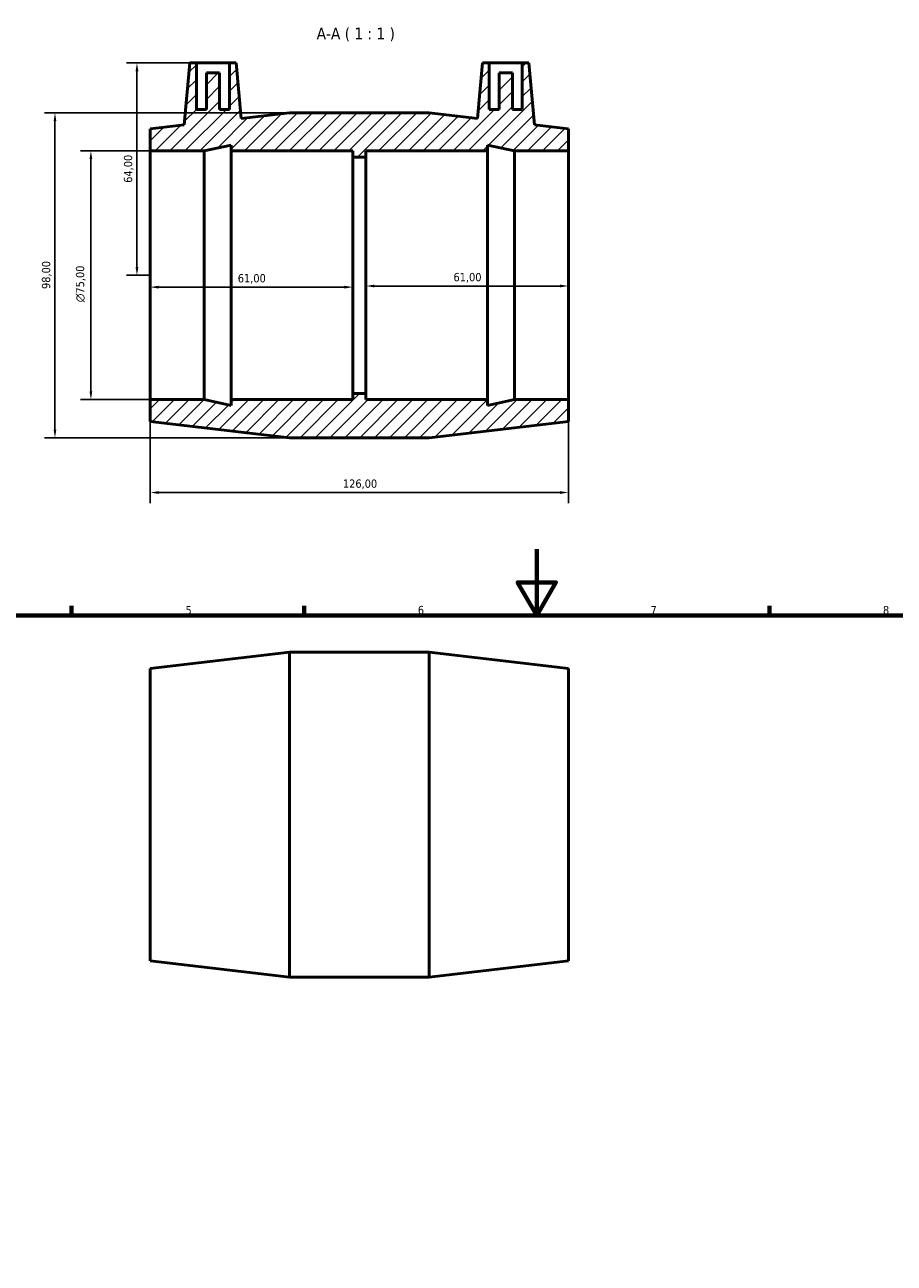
# Model space of a CAD drawing. Header units: millimetres. Extents: x 0 to 895, y 0 to 752.
# Tile 4 of 5: x 266 to 528, y 379 to 752. Entities that reach past the tile are written whole.
import ezdxf

# ---------------------------------------------------------------- set-up
doc = ezdxf.new("R2010")
doc.units = ezdxf.units.MM
for name, color, linetype, lineweight in [('Border (ISO)', 7, 'Continuous', 70), ('Dimension (ISO)', 7, 'Continuous', 25), ('Hatch (ISO)', 7, 'Continuous', 18), ('Symbol (ISO)', 7, 'Continuous', 25), ('Visible (ISO)', 7, 'Continuous', 50)]:
    doc.layers.add(name, color=color, linetype=linetype, lineweight=lineweight)
doc.styles.add('Label Text (ISO)', font='tahoma.ttf')
doc.styles.add('Note Text (ISO)', font='tahoma.ttf')
doc.dimstyles.new('Default (ISO)', dxfattribs={"dimtxt": 2.5, "dimasz": 2.5, "dimexe": 3.175, "dimexo": 0, "dimgap": 0.762, "dimtad": 1, "dimrnd": 1e-08, "dimzin": 0, "dimtxsty": 'Note Text (ISO)', "dimcen": 0.09, "dimdle": 10, "dimclrd": 256, "dimclre": 256, "dimclrt": 232, "dimazin": 0, "dimtfac": 1.40208, "dimtmove": 0, "dimatfit": 3, "dimfxl": 1, "dimtolj": 1, "dimtzin": 0, "dimlwd": -1, "dimlwe": -1, "dimarcsym": 0})

# ---------------------------------------------------------------- blocks, each defined once
blk = doc.blocks.new('Borders Default Border')
at = {"layer": 'Border (ISO)'}
for p, q in [((280.33, 574), (280.33, 576.9)), ((350.42, 574), (350.42, 576.9)), ((490.58, 574), (490.58, 576.9))]:
    blk.add_line(p, q, dxfattribs=at)
at = {"layer": 'Border (ISO)', "flags": 128}
for points in [[(420.5, 594), (420.5, 574), (414.73, 584), (426.27, 584), (420.5, 574)], [(20, 20), (20, 574), (821, 574), (821, 20), (20, 20)]]:
    blk.add_lwpolyline(points, dxfattribs=at)
at = {"layer": 'Border (ISO)', "color": 232, "true_color": 0xca0064, "char_height": 2.5, "attachment_point": 7, "style": 'Note Text (ISO)'}
for s, insert in [('5', (314.64, 574.35)), ('6', (384.66, 574.35)), ('7', (454.77, 574.4)), ('8', (524.81, 574.34))]:
    blk.add_mtext(s, dxfattribs=dict(at, insert=insert))
blk = doc.blocks.new('*D7')
at = {"layer": 'Defpoints', "color": 0, "transparency": 16777216}
for p in [(304.03, 714.08), (286.14, 639.08), (304.03, 639.08)]:
    blk.add_point(p, dxfattribs=at)
at = {"layer": 'Dimension (ISO)', "transparency": 16777216}
for p, q in [((304.03, 714.08), (282.97, 714.08)), ((286.14, 711.58), (286.14, 641.58)), ((304.03, 639.08), (282.97, 639.08))]:
    blk.add_line(p, q, dxfattribs=at)
for points in [[(285.73, 711.58), (286.56, 711.58), (286.14, 714.08)], [(285.73, 641.58), (286.56, 641.58), (286.14, 639.08)]]:
    blk.add_solid(points, dxfattribs=at)
at = {"layer": 'Dimension (ISO)', "color": 232, "true_color": 0xca0064, "transparency": 16777216, "insert": (281.62, 668.46), "char_height": 2.5, "attachment_point": 1, "rotation": 90, "style": 'Note Text (ISO)'}
blk.add_mtext('\\A1;\\fAIGDT|b0|i0;\\H2.5000;\\ln\\fTahoma|b0|i0;\\H2.5000;75,00', dxfattribs=at)
blk = doc.blocks.new('*D8')
at = {"layer": 'Defpoints', "color": 0, "transparency": 16777216}
for p in [(346.03, 725.58), (275.32, 627.58), (346.03, 627.58)]:
    blk.add_point(p, dxfattribs=at)
at = {"layer": 'Dimension (ISO)', "transparency": 16777216}
for p, q in [((346.03, 725.58), (272.14, 725.58)), ((275.32, 723.08), (275.32, 630.08)), ((346.03, 627.58), (272.14, 627.58))]:
    blk.add_line(p, q, dxfattribs=at)
for points in [[(274.9, 723.08), (275.73, 723.08), (275.32, 725.58)], [(274.9, 630.08), (275.73, 630.08), (275.32, 627.58)]]:
    blk.add_solid(points, dxfattribs=at)
at = {"layer": 'Dimension (ISO)', "color": 232, "true_color": 0xca0064, "transparency": 16777216, "insert": (271.38, 672.44), "char_height": 2.5, "attachment_point": 1, "rotation": 90, "style": 'Note Text (ISO)'}
blk.add_mtext('\\A1;98,00', dxfattribs=at)
blk = doc.blocks.new('*D9')
at = {"layer": 'Defpoints', "color": 0, "transparency": 16777216}
for p in [(304.03, 676.58), (365.03, 676.58), (365.03, 673)]:
    blk.add_point(p, dxfattribs=at)
at = {"layer": 'Dimension (ISO)', "transparency": 16777216}
blk.add_line((306.53, 673), (362.53, 673), dxfattribs=at)
for points in [[(306.53, 673.42), (306.53, 672.58), (304.03, 673)], [(362.53, 673.42), (362.53, 672.58), (365.03, 673)]]:
    blk.add_solid(points, dxfattribs=at)
at = {"layer": 'Dimension (ISO)', "color": 232, "true_color": 0xca0064, "transparency": 16777216, "insert": (330.4, 676.93), "char_height": 2.5, "attachment_point": 1, "style": 'Note Text (ISO)'}
blk.add_mtext('\\A1;61,00', dxfattribs=at)
blk = doc.blocks.new('*D10')
at = {"layer": 'Defpoints', "color": 0, "transparency": 16777216}
for p in [(317.93, 740.58), (300.02, 676.58), (304.03, 676.58)]:
    blk.add_point(p, dxfattribs=at)
at = {"layer": 'Dimension (ISO)', "transparency": 16777216}
for p, q in [((317.93, 740.58), (296.84, 740.58)), ((300.02, 738.08), (300.02, 679.08)), ((304.03, 676.58), (296.84, 676.58))]:
    blk.add_line(p, q, dxfattribs=at)
for points in [[(299.6, 738.08), (300.44, 738.08), (300.02, 740.58)], [(299.6, 679.08), (300.44, 679.08), (300.02, 676.58)]]:
    blk.add_solid(points, dxfattribs=at)
at = {"layer": 'Dimension (ISO)', "color": 232, "true_color": 0xca0064, "transparency": 16777216, "insert": (296.09, 704.45), "char_height": 2.5, "attachment_point": 1, "rotation": 90, "style": 'Note Text (ISO)'}
blk.add_mtext('\\A1;64,00', dxfattribs=at)
blk = doc.blocks.new('*D11')
at = {"layer": 'Defpoints', "color": 0, "transparency": 16777216}
for p in [(304.03, 639.08), (430.03, 639.08), (304.03, 611.08)]:
    blk.add_point(p, dxfattribs=at)
at = {"layer": 'Dimension (ISO)', "transparency": 16777216}
for p, q in [((304.03, 639.08), (304.03, 607.91)), ((430.03, 639.08), (430.03, 607.91)), ((427.53, 611.08), (306.53, 611.08))]:
    blk.add_line(p, q, dxfattribs=at)
for points in [[(306.53, 611.5), (306.53, 610.67), (304.03, 611.08)], [(427.53, 611.5), (427.53, 610.67), (430.03, 611.08)]]:
    blk.add_solid(points, dxfattribs=at)
at = {"layer": 'Dimension (ISO)', "color": 232, "true_color": 0xca0064, "transparency": 16777216, "insert": (362.08, 615.02), "char_height": 2.5, "attachment_point": 1, "style": 'Note Text (ISO)'}
blk.add_mtext('\\A1;126,00', dxfattribs=at)
blk = doc.blocks.new('*D12')
at = {"layer": 'Defpoints', "color": 0, "transparency": 16777216}
for p in [(369.03, 676.58), (430.03, 676.58), (369.03, 673.34)]:
    blk.add_point(p, dxfattribs=at)
at = {"layer": 'Dimension (ISO)', "transparency": 16777216}
blk.add_line((427.53, 673.34), (371.53, 673.34), dxfattribs=at)
for points in [[(371.53, 673.76), (371.53, 672.92), (369.03, 673.34)], [(427.53, 673.76), (427.53, 672.92), (430.03, 673.34)]]:
    blk.add_solid(points, dxfattribs=at)
at = {"layer": 'Dimension (ISO)', "color": 232, "true_color": 0xca0064, "transparency": 16777216, "insert": (395.4, 677.27), "char_height": 2.5, "attachment_point": 1, "style": 'Note Text (ISO)'}
blk.add_mtext('\\A1;61,00', dxfattribs=at)

msp = doc.modelspace()

# ---------------------------------------------------------------- hatches: boundary and pattern name
at = {"layer": 'Hatch (ISO)'}
h = msp.add_hatch(dxfattribs=at)
h.set_pattern_fill('ANSI31', color=256, scale=25.4, style=0)
h.set_pattern_definition([(45, (0, 0), (-2.245064, 2.245064), [])])
h.paths.add_polyline_path([(388.031, 725.584), (346.031, 725.584), (331.393, 723.876), (329.931, 740.584), (327.931, 740.584), (327.931, 726.584), (324.931, 726.584), (324.931, 737.584), (320.931, 737.584), (320.931, 726.584), (317.931, 726.584), (317.931, 740.584), (315.931, 740.584), (314.295, 721.882), (304.031, 720.684), (304.031, 714.084), (320.298, 714.084), (328.431, 715.813), (328.431, 714.084), (365.031, 714.084), (365.031, 712.209), (369.031, 712.209), (369.031, 714.084), (405.631, 714.084), (405.631, 715.813), (413.765, 714.084), (430.031, 714.084), (430.031, 720.684), (419.767, 721.882), (418.131, 740.584), (416.131, 740.584), (416.131, 726.584), (413.131, 726.584), (413.131, 737.584), (409.131, 737.584), (409.131, 726.584), (406.131, 726.584), (406.131, 740.584), (404.131, 740.584), (402.669, 723.876)])
h.paths.add_polyline_path([(346.031, 627.584), (388.031, 627.584), (430.031, 632.484), (430.031, 639.084), (413.765, 639.084), (405.631, 637.355), (405.631, 639.084), (369.031, 639.084), (369.031, 640.959), (365.031, 640.959), (365.031, 639.084), (328.431, 639.084), (328.431, 637.355), (320.298, 639.084), (304.031, 639.084), (304.031, 632.484)])

# ---------------------------------------------------------------- linework, layer by layer
at = {"layer": 'Visible (ISO)'}
for p, q in [((315.931, 740.584), (314.295, 721.882)), ((317.931, 740.584), (315.931, 740.584)), ((317.931, 726.584), (317.931, 740.584)), ((317.931, 740.584), (327.931, 740.584)), ((329.931, 740.584), (327.931, 740.584)), ((327.931, 740.584), (327.931, 726.584)), ((331.393, 723.876), (329.931, 740.584)), ((404.131, 740.584), (402.669, 723.876)), ((406.131, 740.584), (404.131, 740.584)), ((406.131, 726.584), (406.131, 740.584)), ((406.131, 740.584), (416.131, 740.584)), ((418.131, 740.584), (416.131, 740.584)), ((416.131, 740.584), (416.131, 726.584)), ((419.767, 721.882), (418.131, 740.584)), ((324.931, 737.584), (320.931, 737.584)), ((320.931, 737.584), (320.931, 726.584)), ((324.931, 726.584), (324.931, 737.584)), ((413.131, 737.584), (409.131, 737.584)), ((409.131, 737.584), (409.131, 726.584)), ((413.131, 726.584), (413.131, 737.584)), ((320.931, 726.584), (317.931, 726.584)), ((327.931, 726.584), (324.931, 726.584)), ((346.031, 725.584), (331.393, 723.876)), ((388.031, 725.584), (346.031, 725.584)), ((402.669, 723.876), (388.031, 725.584)), ((409.131, 726.584), (406.131, 726.584)), ((416.131, 726.584), (413.131, 726.584)), ((314.295, 721.882), (304.031, 720.684)), ((304.031, 720.684), (304.031, 714.084)), ((430.031, 720.684), (419.767, 721.882)), ((430.031, 714.084), (430.031, 720.684)), ((304.031, 714.084), (320.298, 714.084)), ((304.031, 639.084), (304.031, 714.084)), ((320.298, 714.084), (328.431, 715.813)), ((320.298, 639.084), (320.298, 714.084)), ((328.431, 715.813), (328.431, 714.084)), ((328.431, 714.084), (365.031, 714.084)), ((328.431, 639.084), (328.431, 714.084)), ((365.031, 714.084), (365.031, 712.209)), ((369.031, 712.209), (369.031, 714.084)), ((369.031, 714.084), (405.631, 714.084)), ((405.631, 714.084), (405.631, 715.813)), ((405.631, 715.813), (413.765, 714.084)), ((405.631, 639.084), (405.631, 714.084)), ((413.765, 714.084), (430.031, 714.084)), ((413.765, 639.084), (413.765, 714.084)), ((430.031, 639.084), (430.031, 714.084)), ((365.031, 712.209), (369.031, 712.209)), ((365.031, 640.959), (365.031, 712.209)), ((369.031, 640.959), (369.031, 712.209)), ((320.298, 639.084), (304.031, 639.084)), ((304.031, 639.084), (304.031, 632.484)), ((328.431, 637.355), (320.298, 639.084)), ((365.031, 639.084), (328.431, 639.084)), ((328.431, 639.084), (328.431, 637.355)), ((369.031, 640.959), (365.031, 640.959)), ((365.031, 640.959), (365.031, 639.084)), ((369.031, 639.084), (369.031, 640.959)), ((405.631, 639.084), (369.031, 639.084)), ((413.765, 639.084), (405.631, 637.355)), ((405.631, 637.355), (405.631, 639.084)), ((430.031, 639.084), (413.765, 639.084)), ((430.031, 632.484), (430.031, 639.084)), ((304.031, 632.484), (346.031, 627.584)), ((388.031, 627.584), (430.031, 632.484)), ((346.031, 627.584), (388.031, 627.584)), ((304.031, 558.082), (346.031, 562.982)), ((346.031, 464.982), (346.031, 562.982)), ((346.031, 562.982), (388.031, 562.982)), ((388.031, 464.982), (388.031, 562.982)), ((430.031, 558.082), (388.031, 562.982)), ((304.031, 469.882), (304.031, 558.082)), ((430.031, 469.882), (430.031, 558.082)), ((304.031, 469.882), (346.031, 464.982)), ((430.031, 469.882), (388.031, 464.982)), ((346.031, 464.982), (388.031, 464.982))]:
    msp.add_line(p, q, dxfattribs=at)

# ---------------------------------------------------------------- block references
msp.add_blockref('Borders Default Border', (0, 0))

# ---------------------------------------------------------------- texts
at = {"layer": 'Symbol (ISO)', "insert": (354.169, 747.084), "char_height": 3.5, "attachment_point": 7, "style": 'Label Text (ISO)'}
msp.add_mtext('A-A ( 1 : 1 )', dxfattribs=at)

# ---------------------------------------------------------------- dimensions: what is measured, and where the dimension line sits
at = {"layer": 'Dimension (ISO)'}
for base, p1, p2, angle, override, picture, middle in [((300.019, 676.584), (317.931, 740.584), (304.031, 676.584), 90, {"dimdec": 2, "dimtp": 0, "dimtm": 0, "dimtdec": 2, "dimtofl": 0, "dimatfit": 1}, '*D10', (300.019, 708.584)), ((275.316, 627.584), (346.031, 725.584), (346.031, 627.584), 90, {"dimdec": 2, "dimtp": 0, "dimtm": 0, "dimtdec": 2, "dimtofl": 0, "dimatfit": 1}, '*D8', (275.316, 676.584)), ((365.031, 673), (304.031, 676.584), (365.031, 676.584), 180, {"dimdec": 2, "dimse1": 1, "dimse2": 1, "dimtp": 0, "dimtm": 0, "dimtdec": 2, "dimtofl": 0, "dimatfit": 1}, '*D9', (334.531, 673)), ((369.031, 673.339), (430.031, 676.584), (369.031, 676.584), 180, {"dimdec": 2, "dimse1": 1, "dimse2": 1, "dimtp": 0, "dimtm": 0, "dimtdec": 2, "dimtofl": 0, "dimatfit": 1}, '*D12', (399.531, 673.339)), ((304.031, 611.084), (430.031, 639.084), (304.031, 639.084), 180, {"dimdec": 2, "dimtp": 0, "dimtm": 0, "dimtdec": 2, "dimtofl": 0, "dimatfit": 1}, '*D11', (367.031, 611.084))]:
    dim = msp.add_linear_dim(base=base, p1=p1, p2=p2, angle=angle, dimstyle='Default (ISO)', override=override, dxfattribs=at)
    dim.commit()
    dim.dimension.update_dxf_attribs({"geometry": picture, "text_midpoint": middle, "dimtype": 160})
dim = msp.add_linear_dim(base=(286.145, 639.084), p1=(304.031, 714.084), p2=(304.031, 639.084), angle=90, text='\\fAIGDT|b0|i0;\\H2.5000;\\ln\\fTahoma|b0|i0;\\H2.5000;<>', dimstyle='Default (ISO)', override={"dimdec": 2, "dimtp": 0, "dimtm": 0, "dimtdec": 2, "dimtofl": 0, "dimatfit": 1}, dxfattribs=at)
dim.commit()
dim.dimension.update_dxf_attribs({"geometry": '*D7', "text_midpoint": (286.145, 674.016), "dimtype": 160})

doc.saveas('drawing.dxf')
